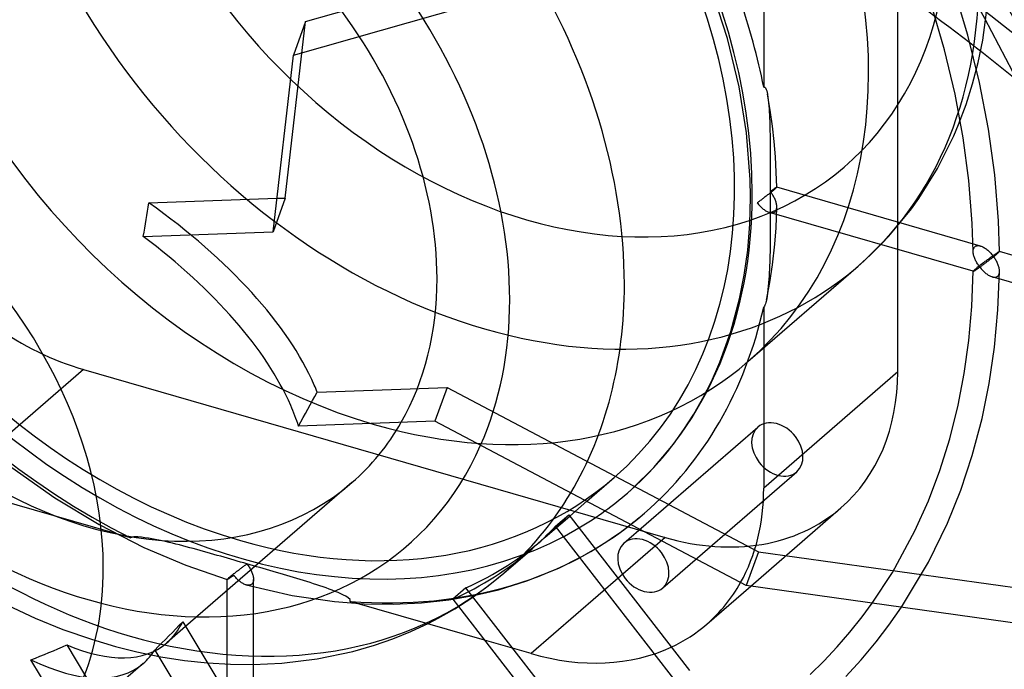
# Model space of a CAD drawing. Header units: millimetres. Extents: x -151 to 144, y -192 to 186.
# Tile 10 of 16: x 0 to 75, y -33 to 17. Entities that reach past the tile are written whole.
import ezdxf

# ---------------------------------------------------------------- set-up
doc = ezdxf.new("R2010")
doc.units = ezdxf.units.MM
doc.layers.add('HIDDEN', color=7, linetype='Continuous')
doc.layers.add('THICK', color=7, linetype='Continuous')

msp = doc.modelspace()

# ---------------------------------------------------------------- linework, layer by layer
at = {"layer": 'HIDDEN'}
for p, q in [((56.513, 25.125), (56.513, 11.384)), ((66.688, -10.23), (66.688, 22.016)), ((72.018, 15.335), (70.92, 18.956)), ((53.761, 15.071), (52.703, 18.358)), ((73.15, 14.942), (73.566, 18.066)), ((70.248, 14.218), (69.252, 17.619)), ((20.176, 2.973), (21.721, 16.366)), ((54.652, 11.417), (53.761, 15.071)), ((72.906, 11.745), (72.018, 15.335)), ((71.053, 10.853), (70.248, 14.218)), ((72.802, 13.26), (73.15, 14.942)), ((72.378, 11.632), (72.802, 13.26)), ((55.217, 7.911), (54.652, 11.417)), ((56.513, 11.384), (56.6, 11.395)), ((56.6, 11.395), (56.66, 11.324)), ((56.66, 11.324), (56.707, 11.216)), ((71.879, 10.059), (72.378, 11.632)), ((73.586, 8.206), (72.906, 11.745)), ((56.707, 11.216), (56.743, 11.097)), ((56.743, 11.097), (56.772, 10.975)), ((56.772, 10.975), (56.798, 10.847)), ((56.998, 9.641), (56.798, 10.847)), ((56.798, 10.842), (56.831, 10.637)), ((56.831, 10.637), (56.858, 10.424)), ((71.668, 7.54), (71.053, 10.853)), ((56.858, 10.424), (56.882, 10.205)), ((56.882, 10.205), (56.902, 9.981)), ((56.902, 9.981), (56.919, 9.752)), ((56.919, 9.752), (56.934, 9.518)), ((71.308, 8.542), (71.879, 10.059)), ((56.934, 9.518), (56.947, 9.28)), ((56.947, 9.28), (56.958, 9.039)), ((56.958, 9.039), (56.968, 8.794)), ((57.167, 8.439), (56.998, 9.641)), ((56.968, 8.794), (56.976, 8.547)), ((56.976, 8.547), (56.983, 8.298)), ((56.983, 8.298), (56.989, 8.046)), ((57.3, 7.259), (57.167, 8.439)), ((70.945, 7.688), (71.308, 8.542)), ((55.489, 4.389), (55.217, 7.911)), ((56.989, 8.046), (56.994, 7.792)), ((56.994, 7.792), (56.998, 7.537)), ((56.998, 7.537), (57.002, 7.28)), ((69.711, 5.221), (70.945, 7.688)), ((72.098, 4.293), (71.668, 7.54)), ((74.062, 4.732), (73.586, 8.206)), ((57.002, 7.28), (57.005, 7.022)), ((57.005, 7.022), (57.007, 6.764)), ((57.007, 6.764), (57.009, 6.506)), ((57.401, 6.098), (57.3, 7.259)), ((57.009, 6.506), (57.01, 6.248)), ((57.01, 6.248), (57.011, 5.989)), ((57.011, 5.989), (57.012, 5.732)), ((57.469, 4.942), (57.401, 6.098)), ((57.012, 5.732), (57.012, 5.475)), ((57.012, 5.475), (57.013, 5.219)), ((57.013, 5.219), (57.013, 4.964)), ((57.013, 4.964), (57.013, 4.711)), ((57.013, 4.711), (57.013, 4.459)), ((57.506, 3.794), (57.469, 4.942)), ((68.284, 2.935), (69.711, 5.221)), ((74.345, 1.243), (74.062, 4.732)), ((55.513, 3.042), (55.489, 4.389)), ((57.013, 4.459), (57.013, 4.21)), ((57.013, 4.21), (57.013, 3.962)), ((57.013, 3.962), (57.013, 3.717)), ((57.39, 3.734), (57.416, 3.75)), ((57.416, 3.75), (57.439, 3.764)), ((57.463, 3.745), (57.438, 3.721)), ((57.439, 3.764), (57.459, 3.776)), ((57.459, 3.776), (57.476, 3.785)), ((57.483, 3.764), (57.463, 3.745)), ((57.476, 3.785), (57.489, 3.792)), ((57.496, 3.778), (57.483, 3.764)), ((57.489, 3.792), (57.499, 3.796)), ((57.504, 3.789), (57.496, 3.778)), ((57.499, 3.796), (57.505, 3.796)), ((57.506, 3.794), (57.504, 3.789)), ((57.505, 3.796), (57.505, 3.796)), ((57.505, 3.796), (57.505, 3.796)), ((57.505, 3.796), (57.506, 3.796)), ((72.979, -0.671), (57.505, 3.796)), ((57.506, 3.796), (57.506, 3.795)), ((57.506, 3.795), (57.506, 3.795)), ((57.506, 3.795), (57.506, 3.794)), ((72.352, 1.046), (72.098, 4.293)), ((55.458, 0.996), (55.513, 3.042)), ((56.577, 3.026), (56.521, 2.984)), ((56.634, 3.069), (56.577, 3.026)), ((56.691, 3.113), (56.634, 3.069)), ((56.748, 3.158), (56.691, 3.113)), ((56.806, 3.203), (56.748, 3.158)), ((56.863, 3.248), (56.806, 3.203)), ((56.921, 3.293), (56.863, 3.248)), ((56.978, 3.338), (56.921, 3.293)), ((57.034, 3.383), (56.978, 3.338)), ((57.013, 3.717), (57.013, 3.475)), ((57.013, 3.475), (57.059, 3.507)), ((57.013, 3.475), (57.013, 3.233)), ((57.056, 3.417), (57.013, 3.475)), ((57.013, 3.233), (57.013, 2.989)), ((57.089, 3.427), (57.034, 3.383)), ((57.099, 3.359), (57.056, 3.417)), ((57.059, 3.507), (57.103, 3.538)), ((57.143, 3.471), (57.089, 3.427)), ((57.139, 3.299), (57.099, 3.359)), ((57.103, 3.538), (57.145, 3.568)), ((57.178, 3.239), (57.139, 3.299)), ((57.194, 3.513), (57.143, 3.471)), ((57.145, 3.568), (57.186, 3.597)), ((57.216, 3.178), (57.178, 3.239)), ((57.186, 3.597), (57.225, 3.624)), ((57.243, 3.554), (57.194, 3.513)), ((57.252, 3.116), (57.216, 3.178)), ((57.225, 3.624), (57.262, 3.649)), ((57.289, 3.592), (57.243, 3.554)), ((57.286, 3.053), (57.252, 3.116)), ((57.262, 3.649), (57.298, 3.673)), ((57.318, 2.989), (57.286, 3.053)), ((57.331, 3.627), (57.289, 3.592)), ((57.298, 3.673), (57.331, 3.695)), ((57.331, 3.695), (57.361, 3.715)), ((57.37, 3.66), (57.331, 3.627)), ((57.361, 3.715), (57.39, 3.734)), ((57.407, 3.693), (57.37, 3.66)), ((57.438, 3.721), (57.407, 3.693)), ((20.176, 2.973), (19.248, 0.414)), ((19.541, 2.95), (20.176, 2.973)), ((56.059, 2.641), (56.013, 2.609)), ((56.013, 2.609), (56.06, 2.55)), ((56.106, 2.675), (56.059, 2.641)), ((56.06, 2.55), (56.109, 2.492)), ((56.154, 2.71), (56.106, 2.675)), ((56.109, 2.492), (56.158, 2.435)), ((56.204, 2.746), (56.154, 2.71)), ((56.158, 2.435), (56.209, 2.38)), ((56.254, 2.783), (56.204, 2.746)), ((56.209, 2.38), (56.262, 2.327)), ((56.306, 2.822), (56.254, 2.783)), ((56.262, 2.327), (56.315, 2.275)), ((56.358, 2.861), (56.306, 2.822)), ((56.315, 2.275), (56.369, 2.226)), ((56.412, 2.901), (56.358, 2.861)), ((56.466, 2.942), (56.412, 2.901)), ((56.521, 2.984), (56.466, 2.942)), ((57.013, 2.989), (57.013, 2.743)), ((57.013, 2.743), (57.013, 2.494)), ((57.013, 2.494), (57.013, 2.243)), ((57.348, 2.925), (57.318, 2.989)), ((57.376, 2.861), (57.348, 2.925)), ((57.402, 2.796), (57.376, 2.861)), ((57.425, 2.732), (57.402, 2.796)), ((57.446, 2.667), (57.425, 2.732)), ((57.464, 2.602), (57.446, 2.667)), ((57.479, 2.538), (57.464, 2.602)), ((57.491, 2.474), (57.479, 2.538)), ((57.484, 1.501), (57.506, 2.285)), ((57.5, 2.411), (57.491, 2.474)), ((57.505, 2.349), (57.5, 2.411)), ((57.502, 2.215), (57.506, 2.288)), ((57.506, 2.288), (57.505, 2.349)), ((67.725, 2.157), (68.284, 2.935)), ((56.369, 2.226), (56.424, 2.178)), ((56.424, 2.178), (56.481, 2.133)), ((56.481, 2.133), (56.538, 2.089)), ((56.538, 2.089), (56.595, 2.049)), ((56.595, 2.049), (56.654, 2.011)), ((56.654, 2.011), (56.713, 1.977)), ((56.713, 1.977), (56.772, 1.946)), ((56.772, 1.946), (56.831, 1.918)), ((56.831, 1.918), (56.89, 1.894)), ((56.89, 1.894), (56.949, 1.875)), ((56.949, 1.875), (57.009, 1.86)), ((72.424, -2.592), (56.95, 1.875)), ((57.009, 1.86), (57.068, 1.851)), ((57.013, 1.737), (57.012, 1.481)), ((57.013, 2.243), (57.013, 1.991)), ((57.013, 1.991), (57.013, 1.737)), ((57.068, 1.851), (57.126, 1.847)), ((57.126, 1.847), (57.181, 1.85)), ((57.181, 1.85), (57.234, 1.859)), ((57.234, 1.859), (57.284, 1.875)), ((57.284, 1.875), (57.329, 1.898)), ((57.329, 1.898), (57.37, 1.928)), ((57.37, 1.928), (57.411, 1.972)), ((57.411, 1.972), (57.445, 2.023)), ((57.445, 2.023), (57.471, 2.081)), ((57.446, 0.722), (57.484, 1.501)), ((57.471, 2.081), (57.49, 2.146)), ((57.49, 2.146), (57.502, 2.215)), ((66.009, 0.074), (67.725, 2.157)), ((55.298, -0.976), (55.458, 0.996)), ((57.011, 0.966), (57.01, 0.707)), ((57.012, 1.224), (57.011, 0.966)), ((57.012, 1.481), (57.012, 1.224)), ((72.422, -1.095), (72.352, 1.046)), ((74.422, -1.089), (74.345, 1.243)), ((57.007, 0.187), (57.005, -0.074)), ((57.009, 0.447), (57.007, 0.187)), ((57.01, 0.707), (57.009, 0.447)), ((57.345, -0.542), (57.446, 0.722)), ((64.115, -1.814), (66.009, 0.074)), ((56.999, -0.597), (56.995, -0.858)), ((57.002, -0.335), (56.999, -0.597)), ((57.005, -0.074), (57.002, -0.335)), ((57.176, -2.097), (57.345, -0.542)), ((72.517, -0.761), (72.554, -0.723)), ((72.554, -0.723), (72.601, -0.689)), ((72.601, -0.689), (72.655, -0.664)), ((72.655, -0.664), (72.713, -0.649)), ((72.713, -0.649), (72.776, -0.642)), ((72.776, -0.642), (72.842, -0.644)), ((72.842, -0.644), (72.909, -0.654)), ((72.909, -0.654), (72.979, -0.671)), ((72.979, -0.671), (73.041, -0.691)), ((73.041, -0.691), (73.103, -0.716)), ((73.103, -0.716), (73.165, -0.745)), ((73.165, -0.745), (73.227, -0.778)), ((55.037, -2.873), (55.298, -0.976)), ((56.984, -1.381), (56.977, -1.642)), ((56.99, -1.12), (56.984, -1.381)), ((56.995, -0.858), (56.99, -1.12)), ((72.422, -1.099), (72.423, -1.033)), ((72.425, -1.16), (72.422, -1.099)), ((72.423, -1.033), (72.43, -0.97)), ((72.432, -1.224), (72.425, -1.16)), ((72.43, -0.97), (72.443, -0.911)), ((72.442, -1.288), (72.432, -1.224)), ((72.456, -1.353), (72.442, -1.288)), ((72.443, -0.911), (72.461, -0.855)), ((72.474, -1.419), (72.456, -1.353)), ((72.461, -0.855), (72.486, -0.805)), ((72.494, -1.485), (72.474, -1.419)), ((72.486, -0.805), (72.517, -0.761)), ((72.517, -1.551), (72.494, -1.485)), ((73.227, -0.778), (73.289, -0.814)), ((73.289, -0.814), (73.35, -0.854)), ((73.35, -0.854), (73.411, -0.897)), ((73.411, -0.897), (73.471, -0.942)), ((73.471, -0.942), (73.53, -0.991)), ((73.53, -0.991), (73.59, -1.043)), ((73.59, -1.043), (73.648, -1.098)), ((73.648, -1.098), (73.706, -1.155)), ((73.706, -1.155), (73.763, -1.215)), ((73.763, -1.215), (73.819, -1.277)), ((73.824, -1.481), (73.77, -1.52)), ((73.819, -1.277), (73.874, -1.341)), ((73.876, -1.444), (73.824, -1.481)), ((73.874, -1.341), (73.927, -1.408)), ((73.927, -1.408), (73.876, -1.444)), ((73.927, -1.408), (73.972, -1.375)), ((73.972, -1.468), (73.927, -1.408)), ((74.005, -1.456), (73.949, -1.5)), ((73.972, -1.375), (74.016, -1.344)), ((74.016, -1.53), (73.972, -1.468)), ((74.058, -1.413), (74.005, -1.456)), ((74.016, -1.344), (74.059, -1.314)), ((74.11, -1.371), (74.058, -1.413)), ((74.059, -1.314), (74.1, -1.286)), ((74.1, -1.286), (74.139, -1.259)), ((74.159, -1.33), (74.11, -1.371)), ((74.139, -1.259), (74.176, -1.233)), ((74.205, -1.292), (74.159, -1.33)), ((74.176, -1.233), (74.212, -1.21)), ((74.248, -1.256), (74.205, -1.292)), ((74.212, -1.21), (74.245, -1.187)), ((74.245, -1.187), (74.276, -1.167)), ((74.286, -1.223), (74.248, -1.256)), ((74.276, -1.167), (74.304, -1.149)), ((74.323, -1.19), (74.286, -1.223)), ((74.304, -1.149), (74.33, -1.132)), ((74.354, -1.162), (74.323, -1.19)), ((74.33, -1.132), (74.353, -1.118)), ((74.353, -1.118), (74.373, -1.107)), ((74.379, -1.139), (74.354, -1.162)), ((74.373, -1.107), (74.39, -1.097)), ((74.398, -1.12), (74.379, -1.139)), ((74.39, -1.097), (74.404, -1.091)), ((74.412, -1.105), (74.398, -1.12)), ((74.404, -1.091), (74.414, -1.087)), ((74.419, -1.095), (74.412, -1.105)), ((74.414, -1.087), (74.42, -1.087)), ((74.422, -1.089), (74.419, -1.095)), ((74.42, -1.087), (74.42, -1.087)), ((74.42, -1.087), (74.421, -1.087)), ((89.893, -5.553), (74.42, -1.087)), ((74.421, -1.087), (74.421, -1.087)), ((74.421, -1.087), (74.421, -1.088)), ((74.421, -1.088), (74.422, -1.088)), ((74.422, -1.088), (74.422, -1.089)), ((55.317, -9.441), (63.692, -2.188)), ((56.959, -2.163), (56.948, -2.422)), ((56.969, -1.902), (56.959, -2.163)), ((56.968, -3.445), (57.176, -2.097)), ((56.977, -1.642), (56.969, -1.902)), ((63.69, -2.189), (64.115, -1.814)), ((72.542, -1.617), (72.517, -1.551)), ((72.57, -1.683), (72.542, -1.617)), ((72.601, -1.75), (72.57, -1.683)), ((72.634, -1.816), (72.601, -1.75)), ((72.669, -1.883), (72.634, -1.816)), ((72.707, -1.949), (72.669, -1.883)), ((72.747, -2.015), (72.707, -1.949)), ((72.789, -2.081), (72.747, -2.015)), ((72.833, -2.146), (72.789, -2.081)), ((72.846, -2.216), (72.79, -2.26)), ((72.879, -2.211), (72.833, -2.146)), ((72.903, -2.171), (72.846, -2.216)), ((72.927, -2.274), (72.879, -2.211)), ((72.961, -2.125), (72.903, -2.171)), ((72.972, -2.241), (72.927, -2.274)), ((73.02, -2.08), (72.961, -2.125)), ((73.019, -2.207), (72.972, -2.241)), ((73.068, -2.172), (73.019, -2.207)), ((73.08, -2.034), (73.02, -2.08)), ((73.117, -2.136), (73.068, -2.172)), ((73.14, -1.988), (73.08, -2.034)), ((73.168, -2.099), (73.117, -2.136)), ((73.199, -1.943), (73.14, -1.988)), ((73.22, -2.061), (73.168, -2.099)), ((73.259, -1.898), (73.199, -1.943)), ((73.272, -2.022), (73.22, -2.061)), ((73.317, -1.854), (73.259, -1.898)), ((73.326, -1.982), (73.272, -2.022)), ((73.376, -1.81), (73.317, -1.854)), ((73.38, -1.941), (73.326, -1.982)), ((73.433, -1.767), (73.376, -1.81)), ((73.436, -1.899), (73.38, -1.941)), ((73.491, -1.724), (73.433, -1.767)), ((73.492, -1.857), (73.436, -1.899)), ((73.548, -1.682), (73.491, -1.724)), ((73.548, -1.813), (73.492, -1.857)), ((73.605, -1.64), (73.548, -1.682)), ((73.606, -1.769), (73.548, -1.813)), ((73.661, -1.599), (73.605, -1.64)), ((73.663, -1.725), (73.606, -1.769)), ((73.716, -1.559), (73.661, -1.599)), ((73.721, -1.68), (73.663, -1.725)), ((73.77, -1.52), (73.716, -1.559)), ((73.778, -1.635), (73.721, -1.68)), ((73.836, -1.59), (73.778, -1.635)), ((73.893, -1.545), (73.836, -1.59)), ((73.949, -1.5), (73.893, -1.545)), ((74.059, -1.593), (74.016, -1.53)), ((74.1, -1.657), (74.059, -1.593)), ((74.139, -1.722), (74.1, -1.657)), ((74.177, -1.787), (74.139, -1.722)), ((74.212, -1.854), (74.177, -1.787)), ((74.245, -1.921), (74.212, -1.854)), ((74.276, -1.988), (74.245, -1.921)), ((74.304, -2.056), (74.276, -1.988)), ((74.33, -2.125), (74.304, -2.056)), ((74.354, -2.193), (74.33, -2.125)), ((74.374, -2.261), (74.354, -2.193)), ((54.683, -4.691), (55.037, -2.873)), ((56.921, -2.941), (56.904, -3.199)), ((56.935, -2.682), (56.921, -2.941)), ((56.948, -2.422), (56.935, -2.682)), ((72.319, -5.261), (72.421, -2.589)), ((72.424, -2.582), (72.421, -2.589)), ((72.421, -2.589), (72.422, -2.59)), ((72.422, -2.59), (72.422, -2.591)), ((72.422, -2.591), (72.422, -2.591)), ((72.422, -2.591), (72.423, -2.592)), ((72.423, -2.592), (72.423, -2.592)), ((72.423, -2.592), (72.424, -2.592)), ((72.431, -2.572), (72.424, -2.582)), ((72.424, -2.592), (72.43, -2.592)), ((72.43, -2.592), (72.441, -2.589)), ((72.444, -2.557), (72.431, -2.572)), ((72.441, -2.589), (72.455, -2.583)), ((72.463, -2.537), (72.444, -2.557)), ((72.455, -2.583), (72.472, -2.574)), ((72.487, -2.514), (72.463, -2.537)), ((72.472, -2.574), (72.492, -2.563)), ((72.518, -2.486), (72.487, -2.514)), ((72.492, -2.563), (72.514, -2.55)), ((72.514, -2.55), (72.54, -2.535)), ((72.554, -2.455), (72.518, -2.486)), ((72.54, -2.535), (72.568, -2.518)), ((72.593, -2.421), (72.554, -2.455)), ((72.568, -2.518), (72.598, -2.498)), ((72.637, -2.384), (72.593, -2.421)), ((72.598, -2.498), (72.632, -2.477)), ((72.632, -2.477), (72.667, -2.453)), ((72.685, -2.345), (72.637, -2.384)), ((72.667, -2.453), (72.705, -2.428)), ((72.736, -2.303), (72.685, -2.345)), ((72.705, -2.428), (72.745, -2.4)), ((72.79, -2.26), (72.736, -2.303)), ((72.745, -2.4), (72.787, -2.371)), ((72.787, -2.371), (72.832, -2.34)), ((72.832, -2.34), (72.878, -2.308)), ((72.878, -2.308), (72.927, -2.274)), ((72.927, -2.274), (72.974, -2.333)), ((72.974, -2.333), (73.022, -2.391)), ((73.022, -2.391), (73.072, -2.447)), ((73.072, -2.447), (73.123, -2.502)), ((73.123, -2.502), (73.175, -2.556)), ((73.175, -2.556), (73.229, -2.608)), ((73.229, -2.608), (73.283, -2.657)), ((73.283, -2.657), (73.339, -2.705)), ((73.339, -2.705), (73.395, -2.75)), ((73.395, -2.75), (73.452, -2.793)), ((73.452, -2.793), (73.51, -2.834)), ((73.51, -2.834), (73.569, -2.872)), ((73.569, -2.872), (73.628, -2.906)), ((73.628, -2.906), (73.687, -2.937)), ((73.687, -2.937), (73.746, -2.965)), ((73.746, -2.965), (73.806, -2.989)), ((73.806, -2.989), (73.865, -3.008)), ((74.199, -3.008), (74.245, -2.985)), ((74.245, -2.985), (74.286, -2.955)), ((74.286, -2.955), (74.322, -2.918)), ((74.306, -5.526), (74.422, -2.595)), ((74.322, -2.918), (74.353, -2.875)), ((74.353, -2.875), (74.378, -2.827)), ((74.391, -2.329), (74.374, -2.261)), ((74.378, -2.827), (74.397, -2.774)), ((74.404, -2.396), (74.391, -2.329)), ((74.397, -2.774), (74.41, -2.716)), ((74.414, -2.463), (74.404, -2.396)), ((74.41, -2.716), (74.419, -2.656)), ((74.42, -2.528), (74.414, -2.463)), ((74.419, -2.656), (74.422, -2.592)), ((74.422, -2.592), (74.42, -2.528)), ((56.712, -4.771), (56.968, -3.445)), ((56.861, -3.716), (56.834, -3.975)), ((56.884, -3.457), (56.861, -3.716)), ((56.904, -3.199), (56.884, -3.457)), ((73.865, -3.008), (73.925, -3.023)), ((89.339, -7.475), (73.865, -3.008)), ((73.925, -3.023), (73.984, -3.033)), ((73.984, -3.033), (74.042, -3.036)), ((74.042, -3.036), (74.097, -3.034)), ((74.097, -3.034), (74.15, -3.024)), ((74.15, -3.024), (74.199, -3.008)), ((56.802, -4.235), (56.764, -4.498)), ((56.834, -3.975), (56.802, -4.235)), ((54.019, -7.171), (54.683, -4.691)), ((56.603, -5.154), (56.561, -5.239)), ((56.636, -5.065), (56.603, -5.154)), ((56.665, -4.969), (56.636, -5.065)), ((56.69, -4.87), (56.665, -4.969)), ((56.712, -4.771), (56.69, -4.87)), ((56.764, -4.498), (56.713, -4.769)), ((56.561, -5.239), (56.513, -5.301)), ((56.513, -5.301), (56.513, -19.042)), ((72.091, -7.848), (72.319, -5.261)), ((74.044, -8.361), (74.306, -5.526)), ((53.189, -9.485), (54.019, -7.171)), ((71.742, -10.343), (72.091, -7.848)), ((73.643, -11.094), (74.044, -8.361)), ((52.543, -10.955), (53.189, -9.485)), ((4.854, -10.047), (-5.321, -18.859)), ((4.854, -10.047), (49.021, -22.797)), ((66.688, -10.23), (56.513, -19.042)), ((71.278, -12.753), (71.742, -10.343)), ((51.897, -12.23), (52.543, -10.955)), ((73.096, -13.775), (73.643, -11.094)), ((22.599, -11.759), (32.461, -11.401)), ((32.461, -11.401), (31.533, -13.96)), ((32.461, -11.401), (56.119, -23.881)), ((51.199, -13.444), (51.897, -12.23)), ((50.452, -14.6), (51.199, -13.444)), ((70.64, -15.304), (71.278, -12.753)), ((72.356, -16.568), (73.096, -13.775)), ((45.896, -23.224), (56.071, -14.412)), ((49.658, -15.699), (50.452, -14.6)), ((48.169, -17.472), (49.658, -15.699)), ((69.885, -17.721), (70.64, -15.304)), ((71.481, -19.201), (72.356, -16.568)), ((-0.601, -17.487), (2.679, -19.787)), ((46.543, -19.083), (48.169, -17.472)), ((48.842, -26.626), (59.017, -17.814)), ((69.016, -20.021), (69.885, -17.721)), ((43.071, -20.046), (45.142, -18.253)), ((8.42, -22.825), (-5.321, -18.859)), ((46.156, -19.424), (46.543, -19.083)), ((70.476, -21.698), (71.481, -19.201)), ((2.679, -19.787), (6.037, -21.81)), ((67.996, -22.293), (69.016, -20.021)), ((47.296, -21.082), (47.465, -20.937)), ((55.522, -26.487), (62.376, -20.551)), ((39.917, -22.778), (41.776, -21.168)), ((46.406, -21.806), (46.578, -21.67)), ((46.578, -21.67), (46.756, -21.528)), ((46.756, -21.528), (46.937, -21.38)), ((46.937, -21.38), (47.118, -21.231)), ((47.118, -21.231), (47.296, -21.082)), ((6.037, -21.81), (9.438, -23.544)), ((66.284, -25.441), (67.996, -22.293)), ((69.028, -24.665), (70.476, -21.698)), ((8.666, -22.757), (8.42, -22.825)), ((8.963, -22.755), (8.666, -22.757)), ((9.243, -22.776), (8.963, -22.755)), ((9.511, -22.809), (9.243, -22.776)), ((9.776, -22.848), (9.511, -22.809)), ((10.039, -22.893), (9.776, -22.848)), ((10.301, -22.941), (10.039, -22.893)), ((10.563, -22.994), (10.301, -22.941)), ((10.824, -23.05), (10.563, -22.994)), ((11.085, -23.108), (10.824, -23.05)), ((11.347, -23.169), (11.085, -23.108)), ((11.608, -23.231), (11.347, -23.169)), ((49.021, -22.797), (38.846, -31.609)), ((9.438, -23.544), (12.612, -24.891)), ((11.87, -23.296), (11.608, -23.231)), ((12.132, -23.362), (11.87, -23.296)), ((12.395, -23.429), (12.132, -23.362)), ((12.657, -23.498), (12.395, -23.429)), ((12.919, -23.569), (12.657, -23.498)), ((13.182, -23.64), (12.919, -23.569)), ((13.444, -23.711), (13.182, -23.64)), ((13.707, -23.784), (13.444, -23.711)), ((13.968, -23.857), (13.707, -23.784)), ((14.229, -23.93), (13.968, -23.857)), ((14.49, -24.004), (14.229, -23.93)), ((42.381, -24.41), (43.71, -23.66)), ((56.119, -23.881), (55.191, -26.44)), ((56.119, -23.881), (109.003, -31.279)), ((14.749, -24.078), (14.49, -24.004)), ((15.008, -24.152), (14.749, -24.078)), ((15.265, -24.225), (15.008, -24.152)), ((15.521, -24.299), (15.265, -24.225)), ((15.776, -24.372), (15.521, -24.299)), ((16.029, -24.445), (15.776, -24.372)), ((16.28, -24.517), (16.029, -24.445)), ((16.529, -24.589), (16.28, -24.517)), ((16.776, -24.66), (16.529, -24.589)), ((17.021, -24.731), (16.776, -24.66)), ((40.946, -25.115), (42.381, -24.41)), ((66.968, -28.088), (69.028, -24.665)), ((12.612, -24.891), (15.765, -25.98)), ((16.385, -25.449), (16.441, -25.406)), ((16.441, -25.406), (16.497, -25.364)), ((16.497, -25.364), (16.553, -25.321)), ((16.553, -25.321), (16.609, -25.279)), ((16.609, -25.279), (16.664, -25.238)), ((16.664, -25.238), (16.718, -25.197)), ((16.718, -25.197), (16.772, -25.157)), ((16.772, -25.157), (16.826, -25.118)), ((16.826, -25.118), (16.878, -25.079)), ((16.878, -25.079), (16.93, -25.041)), ((16.93, -25.041), (16.981, -25.004)), ((16.981, -25.004), (17.03, -24.968)), ((17.263, -24.801), (17.021, -24.731)), ((17.03, -24.968), (17.079, -24.933)), ((17.079, -24.933), (17.127, -24.898)), ((17.127, -24.898), (17.173, -24.865)), ((17.173, -24.865), (17.218, -24.832)), ((17.218, -24.832), (17.263, -24.801)), ((17.263, -24.801), (17.308, -24.861)), ((17.504, -24.871), (17.263, -24.801)), ((17.308, -24.861), (17.352, -24.922)), ((17.352, -24.922), (17.395, -24.985)), ((17.395, -24.985), (17.435, -25.048)), ((17.435, -25.048), (17.475, -25.112)), ((17.475, -25.112), (17.512, -25.177)), ((17.749, -24.941), (17.504, -24.871)), ((17.512, -25.177), (17.547, -25.243)), ((17.547, -25.243), (17.581, -25.309)), ((17.581, -25.309), (17.612, -25.376)), ((17.612, -25.376), (17.641, -25.443)), ((17.996, -25.012), (17.749, -24.941)), ((18.245, -25.084), (17.996, -25.012)), ((18.496, -25.157), (18.245, -25.084)), ((18.749, -25.23), (18.496, -25.157)), ((19.003, -25.304), (18.749, -25.23)), ((19.258, -25.378), (19.003, -25.304)), ((19.514, -25.452), (19.258, -25.378)), ((38.518, -26.092), (40.946, -25.115)), ((15.763, -25.977), (15.765, -25.97)), ((15.763, -25.978), (15.763, -25.977)), ((15.763, -32.408), (15.763, -25.977)), ((15.763, -25.979), (15.763, -25.978)), ((15.764, -25.98), (15.763, -25.979)), ((15.763, -25.979), (15.763, -25.979)), ((15.765, -25.98), (15.764, -25.98)), ((15.764, -25.98), (15.764, -25.98)), ((15.765, -25.97), (15.772, -25.959)), ((15.772, -25.98), (15.765, -25.98)), ((15.772, -25.959), (15.786, -25.944)), ((15.782, -25.977), (15.772, -25.98)), ((15.797, -25.971), (15.782, -25.977)), ((15.786, -25.944), (15.805, -25.924)), ((15.814, -25.962), (15.797, -25.971)), ((15.805, -25.924), (15.829, -25.901)), ((15.835, -25.951), (15.814, -25.962)), ((15.829, -25.901), (15.86, -25.873)), ((15.859, -25.937), (15.835, -25.951)), ((15.885, -25.922), (15.859, -25.937)), ((15.86, -25.873), (15.896, -25.841)), ((15.914, -25.904), (15.885, -25.922)), ((15.896, -25.841), (15.933, -25.809)), ((15.945, -25.884), (15.914, -25.904)), ((15.933, -25.809), (15.974, -25.775)), ((15.978, -25.862), (15.945, -25.884)), ((15.974, -25.775), (16.018, -25.739)), ((16.013, -25.839), (15.978, -25.862)), ((16.051, -25.814), (16.013, -25.839)), ((16.018, -25.739), (16.065, -25.7)), ((16.09, -25.787), (16.051, -25.814)), ((16.065, -25.7), (16.115, -25.66)), ((16.131, -25.759), (16.09, -25.787)), ((16.115, -25.66), (16.167, -25.619)), ((16.173, -25.73), (16.131, -25.759)), ((16.167, -25.619), (16.22, -25.577)), ((16.217, -25.699), (16.173, -25.73)), ((16.263, -25.667), (16.217, -25.699)), ((16.22, -25.577), (16.274, -25.535)), ((16.31, -25.726), (16.263, -25.667)), ((16.274, -25.535), (16.329, -25.492)), ((16.359, -25.784), (16.31, -25.726)), ((16.329, -25.492), (16.385, -25.449)), ((16.409, -25.841), (16.359, -25.784)), ((16.461, -25.896), (16.409, -25.841)), ((16.513, -25.95), (16.461, -25.896)), ((16.567, -26.001), (16.513, -25.95)), ((16.622, -26.051), (16.567, -26.001)), ((16.678, -26.099), (16.622, -26.051)), ((16.735, -26.144), (16.678, -26.099)), ((16.793, -26.187), (16.735, -26.144)), ((17.641, -25.443), (17.667, -25.511)), ((17.667, -25.511), (17.69, -25.579)), ((17.69, -25.579), (17.711, -25.646)), ((17.711, -25.646), (17.729, -25.713)), ((17.739, -26.157), (17.72, -26.211)), ((17.729, -25.713), (17.743, -25.78)), ((17.753, -26.099), (17.739, -26.157)), ((17.743, -25.78), (17.753, -25.846)), ((17.753, -25.846), (17.76, -25.91)), ((17.76, -26.038), (17.753, -26.099)), ((17.76, -25.91), (17.762, -25.974)), ((17.762, -25.974), (17.76, -26.038)), ((17.762, -32.437), (17.762, -25.977)), ((19.772, -25.527), (19.514, -25.452)), ((20.029, -25.603), (19.772, -25.527)), ((20.287, -25.679), (20.029, -25.603)), ((20.545, -25.755), (20.287, -25.679)), ((20.802, -25.832), (20.545, -25.755)), ((21.058, -25.909), (20.802, -25.832)), ((21.314, -25.987), (21.058, -25.909)), ((21.568, -26.065), (21.314, -25.987)), ((21.821, -26.144), (21.568, -26.065)), ((22.072, -26.223), (21.821, -26.144)), ((36.366, -26.759), (38.518, -26.092)), ((64.756, -27.778), (66.284, -25.441)), ((16.852, -26.227), (16.793, -26.187)), ((16.911, -26.264), (16.852, -26.227)), ((16.971, -26.298), (16.911, -26.264)), ((17.031, -26.329), (16.971, -26.298)), ((17.091, -26.356), (17.031, -26.329)), ((17.151, -26.379), (17.091, -26.356)), ((17.211, -26.398), (17.151, -26.379)), ((17.271, -26.412), (17.211, -26.398)), ((17.212, -26.398), (20.687, -27.19)), ((17.33, -26.42), (17.271, -26.412)), ((17.387, -26.423), (17.33, -26.42)), ((17.442, -26.42), (17.387, -26.423)), ((17.494, -26.41), (17.442, -26.42)), ((17.543, -26.393), (17.494, -26.41)), ((17.588, -26.37), (17.543, -26.393)), ((17.629, -26.341), (17.588, -26.37)), ((17.665, -26.303), (17.629, -26.341)), ((17.696, -26.26), (17.665, -26.303)), ((17.72, -26.211), (17.696, -26.26)), ((22.32, -26.303), (22.072, -26.223)), ((22.566, -26.383), (22.32, -26.303)), ((22.808, -26.464), (22.566, -26.383)), ((23.048, -26.546), (22.808, -26.464)), ((23.283, -26.629), (23.048, -26.546)), ((23.515, -26.713), (23.283, -26.629)), ((23.742, -26.798), (23.515, -26.713)), ((23.963, -26.885), (23.742, -26.798)), ((24.179, -26.974), (23.963, -26.885)), ((33.891, -26.623), (32.891, -27.489)), ((43.058, -38.436), (33.891, -26.623)), ((34.588, -27.18), (36.366, -26.759)), ((20.687, -27.19), (23.899, -27.654)), ((23.899, -27.654), (26.171, -27.821)), ((24.388, -27.066), (24.179, -26.974)), ((24.589, -27.161), (24.388, -27.066)), ((24.779, -27.261), (24.589, -27.161)), ((24.955, -27.372), (24.779, -27.261)), ((25.1, -27.501), (24.955, -27.372)), ((25.105, -27.642), (25.1, -27.501)), ((30.992, -29.342), (25.105, -27.642)), ((30.52, -27.752), (32.583, -27.527)), ((32.583, -27.527), (34.588, -27.18)), ((32.891, -27.489), (33.322, -28.044)), ((-0.929, -27.933), (1.179, -28.915)), ((26.171, -27.821), (28.379, -27.852)), ((28.379, -27.852), (30.52, -27.752)), ((1.179, -28.915), (3.287, -29.772)), ((3.287, -29.772), (5.447, -30.524)), ((12.606, -29.563), (11.174, -30.803)), ((5.447, -30.524), (7.27, -31.065)), ((38.846, -31.609), (35.292, -30.583)), ((3.589, -30.952), (9.684, -41.101)), ((7.27, -31.065), (8.904, -31.472)), ((3.881, -37.119), (0.855, -32.082)), ((8.904, -31.472), (10.732, -31.845)), ((10.732, -31.845), (12.506, -32.122)), ((12.506, -32.122), (14.256, -32.312))]:
    msp.add_line(p, q, dxfattribs=at)
for centre, major_axis, ratio, start_param, end_param in [((0, 0), (-94.63, 109.27), 0.75, -2.427868, -0.857072), ((0, 0), (93.321, -107.758), 0.75, 0.713724, 2.284521), ((0, 0), (-81.799, 94.453), 0.75, -2.427868, 0), ((26.937, 23.329), (28.379, -32.77), 0.75, -0.000014, 2.284521), ((16.762, 14.517), (-29.394, 33.941), 0.75, -2.427868, 0), ((26.937, 23.329), (28.379, -32.77), 0.75, 3.141578, 5.426113), ((16.762, 14.517), (-28.379, 32.77), 0.75, -0.000014, 2.284521), ((38.5, 33.342), (-24.206, 27.95), 0.75, 0.713724, 3.855317), ((35.312, 30.582), (-28.379, 32.77), 0.75, 0.713724, 2.284521), ((-6.975, -6.041), (-85.432, 98.649), 0.75, 0.713724, 2.91128), ((16.762, 14.517), (-29.394, 33.941), 0.75, 0.713724, 3.00713), ((16.762, 14.517), (30.703, -35.453), 0.75, 0.920597, 1.243907), ((16.762, 14.517), (-28.379, 32.77), 0.75, 3.141578, 4.386262), ((8.388, 7.264), (-28.379, 32.77), 0.75, -2.427868, -1.784195), ((8.388, 7.264), (-28.379, 32.77), 0.75, 0.713724, 2.284521), ((5.2, 4.503), (-24.206, 27.95), 0.75, -2.427868, -1.711987), ((16.762, 14.517), (30.703, -35.453), 0.75, -2.220996, -1.063945), ((35.312, 30.582), (-28.379, 32.77), 0.75, 2.284521, 3.796169), ((-7.286, -5.432), (-115.074, 41.711), 0.478659, -2.876876, -2.154561), ((5.2, 4.503), (20.032, -23.131), 0.75, 0.713724, 1.470937), ((5.2, 4.503), (-24.206, 27.95), 0.75, 0.713724, 2.54559), ((4.854, 7.62), (-13.355, 15.421), 0.75, 0.713724, 2.284521), ((5.2, 4.503), (20.032, -23.131), 0.75, -2.427868, -0.000014), ((16.762, 14.517), (-29.394, 33.941), 0.75, -3.141593, -2.427868), ((-6.855, -5.937), (29.667, -13.883), 0.482387, 0.501884, 1.21252), ((5.2, 4.503), (20.032, -23.131), 0.75, 0.256845, 0.713724), ((8.388, 7.264), (-28.379, 32.77), 0.75, -2.898034, -2.427868), ((5.2, 4.503), (-24.206, 27.95), 0.75, -2.801652, -2.427868), ((16.762, 14.517), (30.703, -35.453), 0.75, -0.000023, 0.506852), ((26.937, 23.329), (28.379, -32.77), 0.75, -0.857072, -0.000014), ((49.021, -5.13), (-13.355, 15.421), 0.75, -3.141514, -2.427868), ((5, 4.33), (-23.201, -49.58), 0.419318, 1.38616, 1.440483), ((-6.855, -5.937), (29.667, -13.883), 0.482387, 0.473889, 0.501884), ((57.544, -16.113), (-1.473, 1.701), 0.75, -1.64247, 0.000079), ((57.544, -16.113), (-1.473, 1.701), 0.75, 0.000079, 1.499123), ((57.544, -16.113), (-1.473, 1.701), 0.75, -3.141514, -1.64247), ((57.544, -16.113), (-1.473, 1.701), 0.75, 1.499123, 3.141672), ((16.762, 14.517), (-28.379, 32.77), 0.75, 2.284521, 3.141578), ((16.762, 14.517), (-29.394, 33.941), 0.75, 3.077047, 3.141593), ((38.846, -13.942), (13.355, -15.421), 0.75, 0.264235, 0.713724), ((16.762, 14.517), (30.703, -35.453), 0.75, -0.650199, -0.000023), ((49.021, -5.13), (-13.355, 15.421), 0.75, 2.284521, 3.141672), ((11.537, 9.992), (28.379, -32.77), 0.75, -0.000002, 0.07592), ((11.537, 9.992), (28.379, -32.77), 0.75, -0.219268, -0.000002), ((10.537, 9.126), (-28.379, 32.77), 0.75, 2.922325, 3.141591), ((8.388, 7.264), (-28.379, 32.77), 0.75, 2.284521, 3.141593), ((-6.855, -5.937), (17.686, -25.135), 0.374792, 0.035001, 0.205519), ((5, 4.33), (47.317, 33.294), 0.521915, -2.005069, -1.950746), ((-6.855, -5.937), (17.686, -25.135), 0.374792, -0.533112, 0.035001), ((38.846, -13.942), (13.355, -15.421), 0.75, -0.857072, -0.210223), ((-8.645, -7.487), (17.686, -25.135), 0.374792, -0.587434, 0.037215)]:
    msp.add_ellipse(centre, major_axis=major_axis, ratio=ratio, start_param=start_param, end_param=end_param, dxfattribs=at)
at = {"layer": 'THICK'}
for p, q in [((21.721, 16.366), (59.161, 27.038)), ((20.793, 13.807), (58.233, 24.479)), ((21.721, 16.366), (20.793, 13.807)), ((19.248, 0.414), (20.793, 13.807)), ((9.82, 2.597), (19.541, 2.95)), ((9.386, 0.056), (19.248, 0.414)), ((31.533, -13.96), (21.177, -14.336)), ((55.191, -26.44), (31.533, -13.96)), ((25.232, -18.628), (12.606, -29.563)), ((41.776, -21.168), (43.071, -20.046)), ((40.699, -21.935), (41.699, -21.069)), ((41.699, -21.069), (50.866, -32.882)), ((50.12, -34.075), (40.699, -21.935)), ((45.504, -22.482), (45.935, -22.167)), ((45.935, -22.167), (46.406, -21.806)), ((44.169, -23.378), (44.621, -23.087)), ((44.621, -23.087), (45.066, -22.788)), ((45.066, -22.788), (45.504, -22.482)), ((36.767, -25.506), (38.917, -23.644)), ((43.71, -23.66), (44.169, -23.378)), ((35.581, -26.475), (36.767, -25.506)), ((34.342, -27.378), (35.581, -26.475)), ((52.201, -29.363), (55.522, -26.487)), ((89.319, -31.214), (55.191, -26.44)), ((33.04, -28.217), (34.342, -27.378)), ((31.797, -28.927), (33.04, -28.217)), ((33.322, -28.044), (42.312, -39.629)), ((63.996, -28.809), (64.756, -27.778)), ((66.021, -29.442), (66.968, -28.088)), ((31.087, -29.295), (31.797, -28.927)), ((63.059, -29.984), (63.996, -28.809)), ((12.381, -29.19), (18.782, -39.847)), ((29.702, -29.943), (31.087, -29.295)), ((35.292, -30.583), (30.992, -29.342)), ((65.043, -30.715), (66.021, -29.442)), ((26.939, -30.98), (28.343, -30.493)), ((28.343, -30.493), (29.702, -29.943)), ((62.086, -31.107), (63.059, -29.984)), ((10.258, -31.336), (16.353, -41.485)), ((25.299, -31.446), (26.939, -30.98)), ((61.079, -32.179), (62.086, -31.107)), ((63.906, -32.072), (65.043, -30.715)), ((19.911, -32.333), (22.593, -32.016)), ((22.593, -32.016), (25.299, -31.446)), ((62.739, -33.339), (63.906, -32.072)), ((9.385, -32.353), (-0.118, -40.582)), ((14.256, -32.312), (16.014, -32.417)), ((15.763, -34.82), (15.763, -32.408)), ((16.014, -32.417), (17.735, -32.437)), ((17.735, -32.437), (19.911, -32.333)), ((17.762, -38.15), (17.762, -32.437)), ((60.03, -33.205), (61.079, -32.179))]:
    msp.add_line(p, q, dxfattribs=at)
for centre, major_axis, ratio, start_param, end_param in [((-6.975, -6.041), (-85.432, 98.649), 0.75, -2.427868, -0.857072), ((-17.825, -15.437), (81.799, -94.453), 0.75, 0.713724, 3.141593), ((-12.245, -10.604), (-83.468, 96.381), 0.75, -2.427868, -0.857072), ((-17.825, -15.437), (-83.468, 96.381), 0.75, -3.141592, -0.857072), ((-8.214, -7.991), (115.074, -41.711), 0.478659, 0.940554, 1.137382), ((-17.825, -15.437), (81.799, -94.453), 0.75, -2.427868, 0), ((-20.15, -17.45), (-20.032, 23.131), 0.75, -2.427868, -0.000014), ((-20.5, -17.754), (-23.201, -49.58), 0.419318, 2.124791, 2.179113), ((-8.645, -7.487), (29.667, -13.883), 0.482387, 0.501884, 1.158197), ((-8.645, -7.487), (29.667, -13.883), 0.482387, 0.419567, 0.501884), ((5.2, 4.503), (20.032, -23.131), 0.75, -0.000014, 0.256845), ((5.2, 4.503), (-24.206, 27.95), 0.75, 2.54559, 3.481533), ((8.388, 7.264), (-28.379, 32.77), 0.75, -3.141593, -2.898034), ((16.762, 14.517), (-29.394, 33.941), 0.75, 3.00713, 3.077047), ((10.537, 9.126), (-28.379, 32.77), 0.75, 3.141591, 3.217513), ((47.369, -24.925), (1.473, -1.701), 0.75, 1.499123, 3.141672), ((47.369, -24.925), (1.473, -1.701), 0.75, -3.141514, -1.64247), ((47.369, -24.925), (1.473, -1.701), 0.75, 0.000079, 1.499123), ((-20.15, -17.45), (-20.032, 23.131), 0.75, 3.141578, 3.855317), ((47.369, -24.925), (1.473, -1.701), 0.75, -1.64247, 0.000079), ((38.846, -13.942), (13.355, -15.421), 0.75, 0.000079, 0.264235), ((-20.5, -17.754), (47.317, 33.294), 0.521915, -1.266438, -1.212116), ((38.846, -13.942), (13.355, -15.421), 0.75, -0.210223, 0.000079), ((-8.645, -7.487), (17.686, -25.135), 0.374792, 0.037215, 0.151197)]:
    msp.add_ellipse(centre, major_axis=major_axis, ratio=ratio, start_param=start_param, end_param=end_param, dxfattribs=at)

doc.saveas('drawing.dxf')
